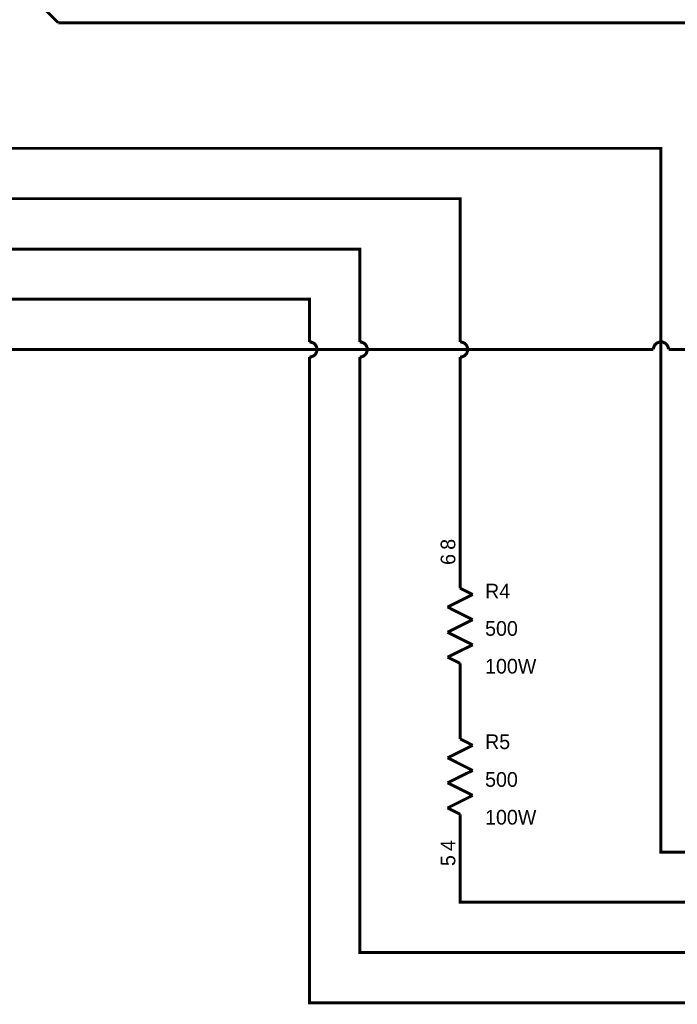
# Model space of a CAD drawing. Extents: x 0 to 22, y 0 to 17.
# Tile 38 of 56: x 12.5 to 15.2, y 8.6 to 12.5. Entities that reach past the tile are written whole.
import ezdxf

# ---------------------------------------------------------------- set-up
doc = ezdxf.new("R2010")
doc.units = 0
doc.layers.add('SHEET', color=255, linetype='CONTINUOUS')

msp = doc.modelspace()

# ---------------------------------------------------------------- linework, layer by layer
at = {"layer": 'SHEET', "const_width": 0.0118}
for points in [[(12.7002, 12.5), (12.6, 12.5997)], [(12.7002, 12.5), (15.9003, 12.5), (15.9003, 11.2295)], [(15.1299, 11.1995), (16.4996, 11.1995), (16.4996, 12.5), (16.8501, 12.5)], [(18.5996, 9.1995), (15.0999, 9.1995), (15.0999, 12), (11.1002, 12), (10.9007, 11.8998)], [(14.3003, 11.2295), (14.3003, 11.7997), (10.8005, 11.7997)], [(10.7004, 11.6995), (10.7004, 11.1995), (15.0698, 11.1995)], [(10.8005, 11.6995), (11.1002, 11.3998), (13.7001, 11.3998), (13.7001, 11.2295)], [(13.9004, 11.2295), (13.9004, 11.5993), (11.1002, 11.5993), (10.9007, 11.6995)], [(13.7302, 11.1995), (13.7302, 11.2012), (13.7302, 11.2028), (13.7302, 11.2045), (13.7293, 11.2053), (13.7293, 11.207), (13.7285, 11.2087), (13.7285, 11.2095), (13.7277, 11.2112), (13.7268, 11.2129), (13.7268, 11.2137), (13.726, 11.2154), (13.7252, 11.2162), (13.7243, 11.2179), (13.7235, 11.2187), (13.7227, 11.2195), (13.7218, 11.2204), (13.7202, 11.222), (13.7193, 11.2229), (13.7185, 11.2237), (13.7168, 11.2245), (13.716, 11.2254), (13.7143, 11.2262), (13.7135, 11.2262), (13.7118, 11.227), (13.7101, 11.2279), (13.7093, 11.2279), (13.7076, 11.2287), (13.706, 11.2287), (13.7051, 11.2295), (13.7035, 11.2295), (13.7018, 11.2295), (13.7001, 11.2295)], [(13.7001, 11.2295), (13.7001, 11.2295), (13.7001, 11.2295), (13.7001, 11.2295), (13.7001, 11.2295), (13.7001, 11.2295), (13.7001, 11.2295), (13.7001, 11.2295), (13.7001, 11.2295), (13.7001, 11.2295), (13.7001, 11.2295), (13.7001, 11.2295), (13.7001, 11.2295), (13.7001, 11.2295), (13.7001, 11.2295), (13.7001, 11.2295), (13.7001, 11.2295), (13.7001, 11.2295), (13.7001, 11.2295), (13.7001, 11.2295), (13.7001, 11.2295), (13.7001, 11.2295), (13.7001, 11.2295), (13.7001, 11.2295), (13.7001, 11.2295), (13.7001, 11.2295), (13.7001, 11.2295), (13.7001, 11.2295), (13.7001, 11.2295), (13.7001, 11.2295), (13.7001, 11.2295), (13.7001, 11.2295), (13.7001, 11.2295)], [(13.9305, 11.1995), (13.9305, 11.2012), (13.9305, 11.2028), (13.9305, 11.2045), (13.9297, 11.2053), (13.9297, 11.207), (13.9288, 11.2087), (13.9288, 11.2095), (13.928, 11.2112), (13.9272, 11.2129), (13.9272, 11.2137), (13.9263, 11.2154), (13.9255, 11.2162), (13.9247, 11.2179), (13.9238, 11.2187), (13.923, 11.2195), (13.9221, 11.2204), (13.9205, 11.222), (13.9196, 11.2229), (13.9188, 11.2237), (13.9171, 11.2245), (13.9163, 11.2254), (13.9146, 11.2262), (13.9138, 11.2262), (13.9121, 11.227), (13.9105, 11.2279), (13.9096, 11.2279), (13.908, 11.2287), (13.9063, 11.2287), (13.9055, 11.2295), (13.9038, 11.2295), (13.9021, 11.2295), (13.9004, 11.2295)], [(13.9004, 11.2295), (13.9004, 11.2295), (13.9004, 11.2295), (13.9004, 11.2295), (13.9004, 11.2295), (13.9004, 11.2295), (13.9004, 11.2295), (13.9004, 11.2295), (13.9004, 11.2295), (13.9004, 11.2295), (13.9004, 11.2295), (13.9004, 11.2295), (13.9004, 11.2295), (13.9004, 11.2295), (13.9004, 11.2295), (13.9004, 11.2295), (13.9004, 11.2295), (13.9004, 11.2295), (13.9004, 11.2295), (13.9004, 11.2295), (13.9004, 11.2295), (13.9004, 11.2295), (13.9004, 11.2295), (13.9004, 11.2295), (13.9004, 11.2295), (13.9004, 11.2295), (13.9004, 11.2295), (13.9004, 11.2295), (13.9004, 11.2295), (13.9004, 11.2295), (13.9004, 11.2295), (13.9004, 11.2295), (13.9004, 11.2295)], [(14.3303, 11.1995), (14.3303, 11.2012), (14.3303, 11.2028), (14.3303, 11.2045), (14.3295, 11.2053), (14.3295, 11.207), (14.3286, 11.2087), (14.3286, 11.2095), (14.3278, 11.2112), (14.327, 11.2129), (14.327, 11.2137), (14.3261, 11.2154), (14.3253, 11.2162), (14.3245, 11.2179), (14.3236, 11.2187), (14.3228, 11.2195), (14.3211, 11.2204), (14.3203, 11.222), (14.3194, 11.2229), (14.3186, 11.2237), (14.3169, 11.2245), (14.3161, 11.2254), (14.3144, 11.2262), (14.3136, 11.2262), (14.3119, 11.227), (14.3103, 11.2279), (14.3094, 11.2279), (14.3078, 11.2287), (14.3061, 11.2287), (14.3053, 11.2295), (14.3036, 11.2295), (14.3019, 11.2295), (14.3003, 11.2295)], [(14.3003, 11.2295), (14.3003, 11.2295), (14.3003, 11.2295), (14.3003, 11.2295), (14.3003, 11.2295), (14.3003, 11.2295), (14.3003, 11.2295), (14.3003, 11.2295), (14.3003, 11.2295), (14.3003, 11.2295), (14.3003, 11.2295), (14.3003, 11.2295), (14.3003, 11.2295), (14.3003, 11.2295), (14.3003, 11.2295), (14.3003, 11.2295), (14.3003, 11.2295), (14.3003, 11.2295), (14.3003, 11.2295), (14.3003, 11.2295), (14.3003, 11.2295), (14.3003, 11.2295), (14.3003, 11.2295), (14.3003, 11.2295), (14.3003, 11.2295), (14.3003, 11.2295), (14.3003, 11.2295), (14.3003, 11.2295), (14.3003, 11.2295), (14.3003, 11.2295), (14.3003, 11.2295), (14.3003, 11.2295), (14.3003, 11.2295)], [(15.0999, 11.2295), (15.0982, 11.2295), (15.0965, 11.2295), (15.0948, 11.2295), (15.094, 11.2287), (15.0923, 11.2287), (15.0907, 11.2279), (15.0898, 11.2279), (15.0882, 11.227), (15.0865, 11.2262), (15.0857, 11.2262), (15.084, 11.2254), (15.0832, 11.2245), (15.0815, 11.2237), (15.0807, 11.2229), (15.0798, 11.222), (15.079, 11.2204), (15.0773, 11.2195), (15.0765, 11.2187), (15.0757, 11.2179), (15.0748, 11.2162), (15.074, 11.2154), (15.0731, 11.2137), (15.0731, 11.2129), (15.0723, 11.2112), (15.0715, 11.2095), (15.0715, 11.2087), (15.0706, 11.207), (15.0706, 11.2053), (15.0698, 11.2045), (15.0698, 11.2028), (15.0698, 11.2012), (15.0698, 11.1995)], [(15.1299, 11.1995), (15.1299, 11.2012), (15.1299, 11.2028), (15.1299, 11.2045), (15.1291, 11.2053), (15.1291, 11.207), (15.1282, 11.2087), (15.1282, 11.2095), (15.1274, 11.2112), (15.1266, 11.2129), (15.1266, 11.2137), (15.1257, 11.2154), (15.1249, 11.2162), (15.1241, 11.2179), (15.1232, 11.2187), (15.1224, 11.2195), (15.1207, 11.2204), (15.1199, 11.222), (15.1191, 11.2229), (15.1182, 11.2237), (15.1165, 11.2245), (15.1157, 11.2254), (15.114, 11.2262), (15.1132, 11.2262), (15.1115, 11.227), (15.1099, 11.2279), (15.109, 11.2279), (15.1074, 11.2287), (15.1057, 11.2287), (15.1049, 11.2295), (15.1032, 11.2295), (15.1015, 11.2295), (15.0999, 11.2295)], [(13.7001, 11.1694), (13.7018, 11.1694), (13.7035, 11.1694), (13.7051, 11.1694), (13.706, 11.1703), (13.7076, 11.1703), (13.7093, 11.1711), (13.7101, 11.1711), (13.7118, 11.172), (13.7135, 11.1728), (13.7143, 11.1728), (13.716, 11.1736), (13.7168, 11.1745), (13.7185, 11.1753), (13.7193, 11.1761), (13.7202, 11.177), (13.7218, 11.1786), (13.7227, 11.1795), (13.7235, 11.1803), (13.7243, 11.1811), (13.7252, 11.1828), (13.726, 11.1836), (13.7268, 11.1853), (13.7268, 11.1861), (13.7277, 11.1878), (13.7285, 11.1895), (13.7285, 11.1903), (13.7293, 11.192), (13.7293, 11.1937), (13.7302, 11.1945), (13.7302, 11.1962), (13.7302, 11.1978), (13.7302, 11.1995)], [(13.7001, 11.1694), (13.7001, 8.5993), (18.5996, 8.5993)], [(13.9004, 11.1694), (13.9021, 11.1694), (13.9038, 11.1694), (13.9055, 11.1694), (13.9063, 11.1703), (13.908, 11.1703), (13.9096, 11.1711), (13.9105, 11.1711), (13.9121, 11.172), (13.9138, 11.1728), (13.9146, 11.1728), (13.9163, 11.1736), (13.9171, 11.1745), (13.9188, 11.1753), (13.9196, 11.1761), (13.9205, 11.177), (13.9221, 11.1786), (13.923, 11.1795), (13.9238, 11.1803), (13.9247, 11.1811), (13.9255, 11.1828), (13.9263, 11.1836), (13.9272, 11.1853), (13.9272, 11.1861), (13.928, 11.1878), (13.9288, 11.1895), (13.9288, 11.1903), (13.9297, 11.192), (13.9297, 11.1937), (13.9305, 11.1945), (13.9305, 11.1962), (13.9305, 11.1978), (13.9305, 11.1995)], [(18.5996, 8.7997), (13.9004, 8.7997), (13.9004, 11.1694)], [(14.3003, 11.1694), (14.3019, 11.1694), (14.3036, 11.1694), (14.3053, 11.1694), (14.3061, 11.1703), (14.3078, 11.1703), (14.3094, 11.1711), (14.3103, 11.1711), (14.3119, 11.172), (14.3136, 11.1728), (14.3144, 11.1728), (14.3161, 11.1736), (14.3169, 11.1745), (14.3186, 11.1753), (14.3194, 11.1761), (14.3203, 11.177), (14.3211, 11.1786), (14.3228, 11.1795), (14.3236, 11.1803), (14.3245, 11.1811), (14.3253, 11.1828), (14.3261, 11.1836), (14.327, 11.1853), (14.327, 11.1861), (14.3278, 11.1878), (14.3286, 11.1895), (14.3286, 11.1903), (14.3295, 11.192), (14.3295, 11.1937), (14.3303, 11.1945), (14.3303, 11.1962), (14.3303, 11.1978), (14.3303, 11.1995)], [(14.3003, 10.3998), (14.3003, 11.1694)], [(15.0698, 11.1995), (15.0698, 11.1995), (15.0698, 11.1995), (15.0698, 11.1995), (15.0698, 11.1995), (15.0698, 11.1995), (15.0698, 11.1995), (15.0698, 11.1995), (15.0698, 11.1995), (15.0698, 11.1995), (15.0698, 11.1995), (15.0698, 11.1995), (15.0698, 11.1995), (15.0698, 11.1995), (15.0698, 11.1995), (15.0698, 11.1995), (15.0698, 11.1995), (15.0698, 11.1995), (15.0698, 11.1995), (15.0698, 11.1995), (15.0698, 11.1995), (15.0698, 11.1995), (15.0698, 11.1995), (15.0698, 11.1995), (15.0698, 11.1995), (15.0698, 11.1995), (15.0698, 11.1995), (15.0698, 11.1995), (15.0698, 11.1995), (15.0698, 11.1995), (15.0698, 11.1995), (15.0698, 11.1995), (15.0698, 11.1995)], [(14.3003, 10.2496), (14.3003, 10.3998)], [(14.2502, 10.1745), (14.3503, 10.2245)], [(14.3503, 10.2245), (14.3003, 10.2496)], [(14.3503, 10.1244), (14.2502, 10.1745)], [(14.2502, 10.0743), (14.3503, 10.1244)], [(14.3503, 10.0242), (14.2502, 10.0743)], [(14.2502, 9.975), (14.3503, 10.0242)], [(14.3003, 9.9499), (14.2502, 9.975)], [(14.3003, 9.9499), (14.3003, 9.7997)], [(14.3003, 9.6494), (14.3003, 9.7997)], [(14.3503, 9.6244), (14.3003, 9.6494)], [(14.2502, 9.5743), (14.3503, 9.6244)], [(14.3503, 9.5242), (14.2502, 9.5743)], [(14.2502, 9.475), (14.3503, 9.5242)], [(14.3503, 9.4249), (14.2502, 9.475)], [(14.2502, 9.3748), (14.3503, 9.4249)], [(14.3003, 9.3497), (14.2502, 9.3748)], [(14.3003, 9.3497), (14.3003, 9.1995)], [(18.5996, 9), (14.3003, 9), (14.3003, 9.1995)]]:
    msp.add_lwpolyline(points, dxfattribs=at)

# ---------------------------------------------------------------- texts
at = {"layer": 'SHEET'}
for s, p in [('8', (14.2811, 10.4023)), ('6', (14.2811, 10.3422)), ('4', (14.2811, 9.2037)), ('5', (14.2811, 9.1436))]:
    msp.add_text(s, height=0.0584, rotation=90, dxfattribs=at).set_placement(p)
for s, p in [('R4', (14.3996, 10.2087)), ('500', (14.3996, 10.0601)), ('100W', (14.3996, 9.9098)), ('R5', (14.3996, 9.6093)), ('500', (14.3996, 9.4591)), ('100W', (14.3996, 9.3088))]:
    msp.add_text(s, height=0.05843, dxfattribs=at).set_placement(p)

doc.saveas('drawing.dxf')
